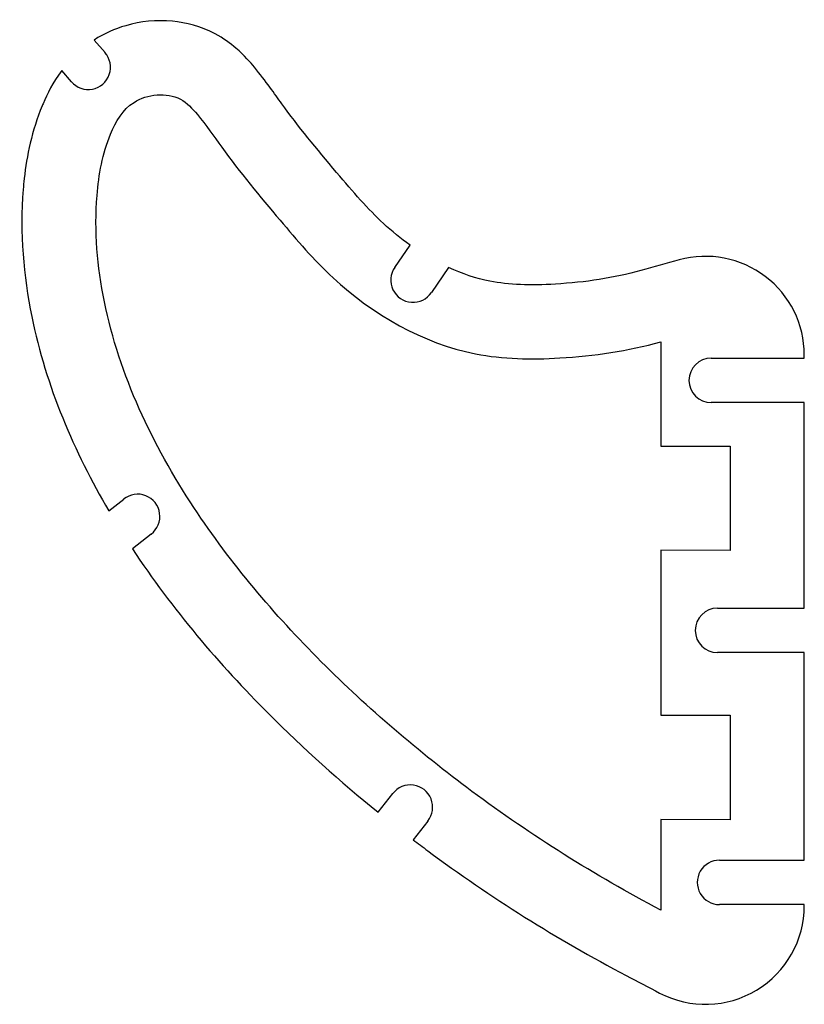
# Model space of a CAD drawing. Header units: millimetres. Extents: x -206 to -47, y -101 to 99.
import ezdxf

# ---------------------------------------------------------------- set-up
doc = ezdxf.new("R2010")
doc.units = ezdxf.units.MM
doc.layers.get('0').update_dxf_attribs({"linetype": 'CONTINUOUS'})

msp = doc.modelspace()

# ---------------------------------------------------------------- linework, layer by layer
for p, q in [((-191.24, 94.64), (-189.02, 92.08)), ((-195.82, 86.19), (-197.79, 88.46)), ((-130.34, 48.56), (-127.25, 53.08)), ((-119.46, 48.53), (-122.91, 43.48)), ((-76.48, 33.48), (-76.48, 12.34)), ((-66.26, 30.17), (-47.41, 30.17)), ((-47.41, 30.17), (-47.41, 30.8)), ((-47.41, 21.17), (-66.26, 21.17)), ((-47.41, -20.5), (-47.41, 21.17)), ((-76.48, 12.34), (-62.41, 12.31)), ((-62.41, 12.31), (-62.41, -8.78)), ((-188.26, -0.76), (-185.24, 1.61)), ((-179.69, -5.47), (-183.48, -8.45)), ((-62.41, -8.78), (-76.48, -8.75)), ((-76.48, -8.75), (-76.48, -42.18)), ((-65, -20.5), (-47.41, -20.5)), ((-47.41, -29.5), (-65, -29.5)), ((-47.41, -71.57), (-47.41, -29.5)), ((-76.48, -42.18), (-62.41, -42.18)), ((-62.41, -42.18), (-62.41, -63.36)), ((-133.71, -61.85), (-130.75, -58.07)), ((-123.67, -63.63), (-126.64, -67.41)), ((-62.41, -63.36), (-76.48, -63.35)), ((-76.48, -63.35), (-76.48, -81.66)), ((-64.58, -71.56), (-47.41, -71.57)), ((-47.41, -80.56), (-64.58, -80.56)), ((-47.41, -80.77), (-47.41, -80.56))]:
    msp.add_line(p, q)
for centre, radius, start, end in [((-192.41, 89.12), 4.5, -139.3773, 41.2139), ((-67.41, 30.8), 20, 0, 105.4918), ((-126.65, 45.98), 4.5, 145.0772, 326.2143), ((-66.26, 25.67), 4.5, 90, 270), ((-182.41, -1.89), 4.5, -52.7088, 128.9834), ((-65, -25), 4.5, 90, 270), ((-127.18, -60.81), 4.5, -38.7762, 142.5622), ((-64.58, -76.06), 4.5, 89.9687, 270), ((-67.41, -80.77), 20, -117.692, 0)]:
    msp.add_arc(centre, radius, start, end)
for points, knots in [([(-127.25, 53.08), (-129.13, 54.42), (-130.95, 55.9), (-132.64, 57.47), (-135.71, 60.32), (-138.75, 63.82), (-142.12, 67.81), (-146.14, 72.57), (-149.95, 77.18), (-153.24, 81.74), (-154.68, 83.72), (-156.39, 86.27), (-158.77, 89.13), (-159.59, 90.11), (-160.74, 91.48), (-162.5, 92.99), (-163.63, 93.96), (-165.02, 94.99), (-166.72, 95.89), (-169.64, 97.44), (-172.58, 98.18), (-175.36, 98.45), (-178.66, 98.76), (-181.79, 98.43), (-184.83, 97.54), (-187.01, 96.9), (-189.16, 95.98), (-191.24, 94.64)], [9.606625, 9.606625, 9.606625, 9.606625, 10.482528, 10.482528, 10.482528, 12.067837, 12.067837, 12.067837, 13.96201, 13.96201, 13.96201, 14.784399, 14.784399, 14.784399, 15.068272, 15.068272, 15.068272, 15.249089, 15.249089, 15.249089, 15.558383, 15.558383, 15.558383, 15.92641, 15.92641, 15.92641, 16.189931, 16.189931, 16.189931, 16.189931]), ([(-197.79, 88.46), (-199.6, 86.02), (-200.72, 83.71), (-201.56, 81.74), (-201.62, 81.6), (-201.68, 81.47), (-201.73, 81.33), (-203.86, 76.21), (-204.87, 71.17), (-205.38, 66.56), (-205.46, 65.81), (-205.53, 65.08), (-205.59, 64.35), (-206.29, 55.53), (-205.53, 46.86), (-203.85, 38.62), (-200.94, 24.35), (-195.26, 11.19), (-188.26, -0.76)], [16.547807, 16.547807, 16.547807, 16.547807, 16.959666, 16.959666, 16.959666, 16.988305, 16.988305, 16.988305, 18.084037, 18.084037, 18.084037, 18.26142, 18.26142, 18.26142, 20.420519, 20.420519, 20.420519, 24.160619, 24.160619, 24.160619, 24.160619]), ([(-76.48, -81.66), (-89.81, -74.66), (-114.02, -59.42), (-146.03, -32.04), (-173.41, 0.13), (-189.3, 33.35), (-191.57, 60.28), (-189.07, 74.2), (-183.78, 83.43), (-174.59, 84.3), (-169.39, 78.67), (-163.47, 69.97), (-154.26, 58.87), (-139.68, 41.84), (-119.43, 30.11), (-95.67, 29.77), (-83.13, 31.63), (-76.48, 33.48)], [-51.031822, -51.031822, -51.031822, -51.031822, -46.514707, -42.48853, -38.440233, -33.88886, -31.72976, -30.456646, -29.658575, -28.717429, -28.252739, -27.43035, -25.536177, -23.950869, -20.680107, -18.972291, -16.900213, -16.900213, -16.900213, -16.900213]), ([(-72.75, 50.08), (-75.33, 49.36), (-77.91, 48.65), (-80.48, 47.93), (-85.95, 46.42), (-91.77, 45.53), (-97.82, 45.18), (-102.8, 44.89), (-107.28, 45.02), (-111.09, 45.77), (-113.84, 46.31), (-116.66, 47.25), (-119.46, 48.53)], [2.629743, 2.629743, 2.629743, 2.629743, 3.431872, 3.431872, 3.431872, 5.503951, 5.503951, 5.503951, 7.211767, 7.211767, 7.211767, 8.440271, 8.440271, 8.440271, 8.440271]), ([(-183.48, -8.45), (-175.36, -20.78), (-165.92, -31.84), (-155.84, -41.93), (-148.81, -48.98), (-141.41, -55.61), (-133.71, -61.85)], [24.980871, 24.980871, 24.980871, 24.980871, 29.02019, 29.02019, 29.02019, 31.838321, 31.838321, 31.838321, 31.838321]), ([(-126.64, -67.41), (-125.65, -68.16), (-124.66, -68.91), (-123.66, -69.65), (-110.94, -79.1), (-97.48, -87.58), (-83.45, -94.94), (-81.2, -96.12), (-78.95, -97.3), (-76.71, -98.48)], [32.692298, 32.692298, 32.692298, 32.692298, 33.046367, 33.046367, 33.046367, 37.563481, 37.563481, 37.563481, 38.32487, 38.32487, 38.32487, 38.32487])]:
    msp.add_open_spline(points, degree=3, knots=knots)

doc.saveas('drawing.dxf')
